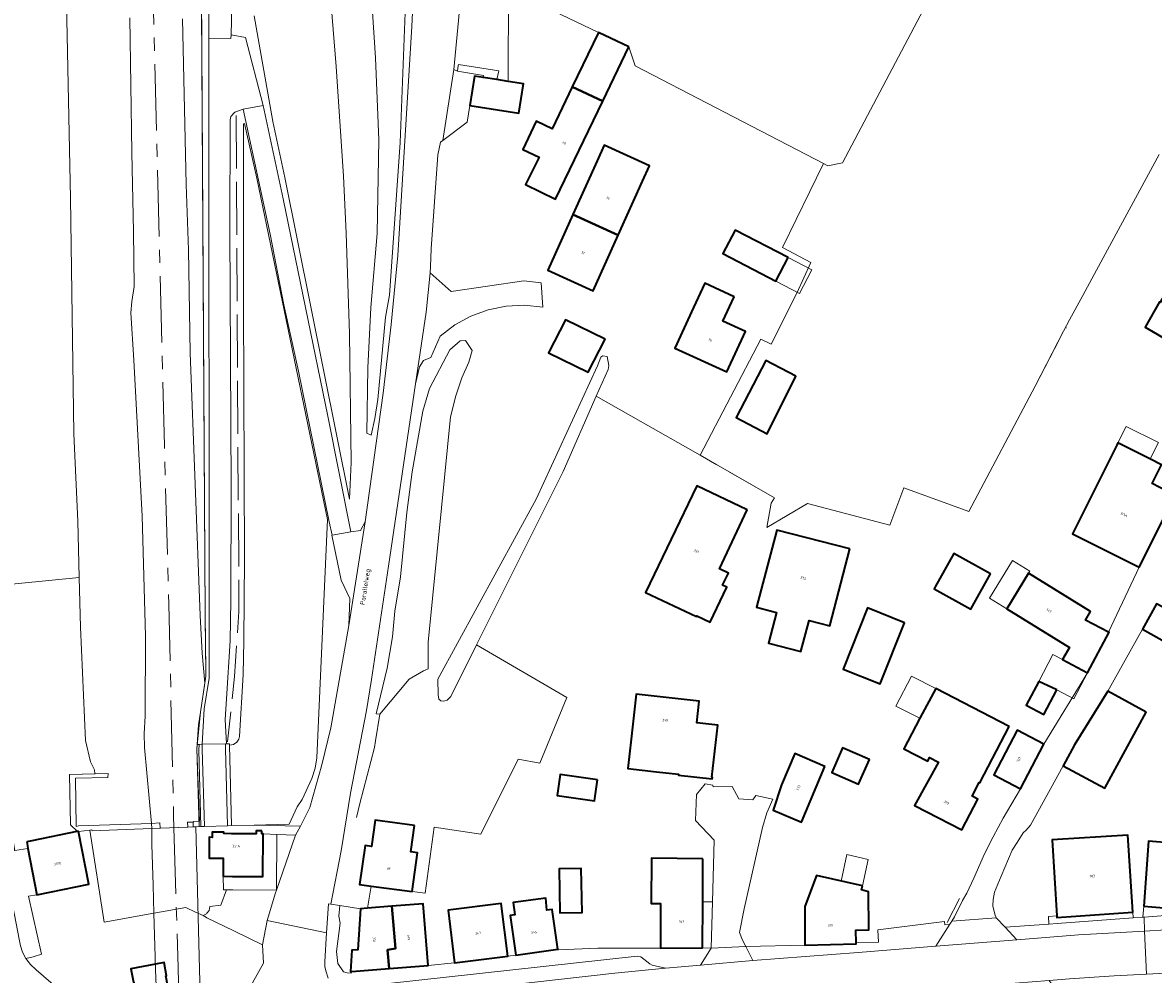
# Model space of a CAD drawing. Header units: metres. Extents: x 110065 to 112666, y 425872 to 427362.
# Tile 4 of 104: x 110473 to 110644, y 426324 to 426467. Entities that reach past the tile are written whole.
import ezdxf

# ---------------------------------------------------------------- set-up
doc = ezdxf.new("R2010")
doc.units = ezdxf.units.M
doc.linetypes.add('AM-AS', pattern=[16, 10, -2, 2, -2])
doc.linetypes.add('IE-TERREINAFSCHEIDING', pattern=[10, 8, -2])
for name, color, linetype, lineweight in [('B-WE-AM-AS_SPOOR-G', 10, 'AM-AS', 18), ('B-WE-GR-GRAS-GV', 60, 'Continuous', 13), ('B-WE-GR-GROENVOORZIENING-GV', 80, 'Continuous', 18), ('B-WE-GR-HAAG-G', 90, 'GR-HAAG1', 13), ('B-WE-GR-STRUIK-GV', 90, 'Continuous', 13), ('B-WE-IE-TERREINAFSCHEIDING-G', 210, 'IE-TERREINAFSCHEIDING', 18), ('B-WE-IE-TERREINAFSCHEIDING_KUNSTMATIG_HEKWERK-G', 20, 'IE-TERREINAFSCHEIDING-KUNSTMATIG', 18), ('B-WE-IE-TERREINAFSCHEIDING_KUNSTMATIG_MUUR-G', 90, 'IE-TERREINAFSCHEIDING-KUNSTMATIG-DICHT', 18), ('B-WE-KW-CONSTRUCTIELIJN-GV', 7, 'Continuous', 18), ('B-WE-KW-KUNSTWERK-GV', 170, 'Continuous', 18), ('B-WE-OG-BEBOUWING-GV', 7, 'Continuous', 35), ('B-WE-OG-BEBOUWING-T18', 10, 'Continuous', 18), ('B-WE-OG-BEBOUWING_LUIFEL-GV', 7, 'Continuous', 18), ('B-WE-OG-BEBOUWING_OVERIG-GV', 7, 'Continuous', 18), ('B-WE-OG-BEBOUWING_STRAATNAAM-T35', 50, 'Continuous', 35), ('B-WE-OG-TERREIN_ERF-GV', 7, 'Continuous', 18), ('B-WE-OG-WATER-GV', 130, 'Continuous', 18), ('B-WE-VH-VERHARDING_ASFALT-GV', 252, 'Continuous', 18), ('B-WE-VH-VERHARDING_BETON-GV', 252, 'Continuous', 18), ('B-WE-VH-VERHARDING_BETONSTRAATSTEEN-GV', 252, 'Continuous', 18), ('B-WE-VH-VERHARDING_GESLOTEN-GV', 7, 'Continuous', 18), ('B-WE-VH-VERHARDING_HALFVERHARDING-GV', 252, 'Continuous', 18), ('B-WE-VH-VERHARDING_OPEN-GV', 252, 'Continuous', 18)]:
    doc.layers.add(name, color=color, linetype=linetype, lineweight=lineweight)
doc.styles.add('NLCS-ISO-M200-T18', font='NLCS-ISO.ttf')
doc.styles.add('NLCS-ISO-M200-T35', font='NLCS-ISO.ttf')
doc.linetypes.add('GR-HAAG1', pattern='A,6,[176,NLCS.SHX,S=0.125,R=0,X=0,Y=0],-2', length=8)
doc.linetypes.add('IE-TERREINAFSCHEIDING-KUNSTMATIG', pattern='A,4,[82,NLCS.SHX,S=0.75,R=90,X=0,Y=0],4,-2', length=10)
doc.linetypes.add('IE-TERREINAFSCHEIDING-KUNSTMATIG-DICHT', pattern='A,8,-1,[82,NLCS.SHX,S=0.75,R=90,X=0,Y=0],-1', length=10)

msp = doc.modelspace()

# ---------------------------------------------------------------- linework, layer by layer
at = {"layer": 'B-WE-AM-AS_SPOOR-G', "flags": 128}
for points in [[(110559.898, 426867.816), (110554.077, 426853.418), (110549.448, 426841.481), (110545.18, 426829.925), (110539.488, 426813.799), (110536.27, 426804.162), (110531.729, 426790.071), (110526.87, 426774.007), (110523.601, 426762.274), (110519.854, 426748.351), (110516.616, 426735.56), (110513.557, 426722.605), (110508.083, 426696.631), (110503.234, 426669.888), (110499.782, 426647.299), (110496.34, 426617.999), (110494.736, 426601.064), (110492.987, 426575.515), (110491.94, 426544.694), (110491.96, 426508.681), (110492.679, 426475.289), (110494.47, 426403.239), (110495.14, 426379.4), (110495.86, 426347.52), (110495.914, 426345.685)], [(110495.914, 426345.685), (110496.54, 426324.61), (110497.33, 426291.47), (110500.072, 426186.815), (110508.422, 425872.477)]]:
    msp.add_lwpolyline(points, dxfattribs=at)
at = {"layer": 'B-WE-GR-GRAS-GV', "flags": 128}
for points in [[(110467.869, 426382.081), (110481.652, 426383.411), (110481.433, 426391.936), (110480.837, 426405.079), (110480.33, 426440.638), (110479.336, 426489.677), (110479.16, 426506.452), (110479.342, 426522.609), (110480.321, 426545.408), (110481.219, 426560.987), (110482.029, 426580.654), (110483.124, 426593.574), (110484.31, 426601.95), (110485.771, 426621.517), (110486.898, 426632.065), (110488.956, 426648.563), (110491.127, 426663.011)], [(110505.914, 426524.482), (110504.519, 426465.276), (110504.519, 426465.276), (110504.519, 426465.276), (110506.687, 426464.872), (110509.365, 426454.613), (110512.364, 426440.553), (110519.11, 426407.729), (110522.577, 426390.283), (110524.016, 426390.524), (110524.75, 426391.832), (110527.468, 426411.223), (110528.681, 426421.586), (110529.662, 426431.974), (110531.759, 426466.518), (110532.271, 426477.28)], [(110623.433, 426496.651), (110596.7, 426445.955), (110594.482, 426445.511), (110593.809, 426445.862), (110587.66, 426433.202), (110591.901, 426430.951), (110589.806, 426426.302), (110585.946, 426418.59), (110584.407, 426419.357), (110575.225, 426401.848), (110586.441, 426395.445), (110585.967, 426394.615), (110585.301, 426390.947), (110591.434, 426394.581), (110603.827, 426391.336), (110605.955, 426396.968), (110615.726, 426393.377), (110625.727, 426412.255), (110630.033, 426420.592), (110630.928, 426422.294), (110632.901, 426425.954), (110635.974, 426431.638), (110644.436, 426447.219)], [(110479.336, 426489.677), (110480.33, 426440.638), (110480.837, 426405.079), (110481.433, 426391.936), (110481.652, 426383.411), (110481.652, 426383.411), (110481.652, 426383.411), (110481.844, 426375.912), (110482.593, 426358.828), (110483.337, 426355.634), (110483.922, 426354.395), (110483.976, 426353.812), (110485.995, 426353.872), (110485.952, 426353.231), (110481.075, 426353.148), (110481.182, 426345.883), (110481.543, 426345.989), (110492.555, 426346.328), (110491.497, 426357.761), (110491.422, 426359.908), (110491.569, 426362.503), (110491.643, 426374.615), (110491.115, 426392.689), (110489.888, 426416.182), (110489.441, 426423.337), (110489.582, 426425.057), (110489.906, 426427.313), (110489.831, 426435.629), (110489.566, 426447.541), (110489.271, 426467.811)], [(110497.204, 426467.693), (110497.754, 426442.716), (110498.087, 426432.846), (110498.374, 426417.304), (110499.858, 426377.693), (110500.185, 426372.011), (110500.556, 426367.502), (110500.711, 426368.542), (110500.729, 426369.438), (110500.729, 426369.438), (110500.729, 426369.438), (110500.688, 426372.652), (110500.622, 426377.897), (110499.951, 426489.02)], [(110499.951, 426489.02), (110500.622, 426377.897), (110500.688, 426372.652), (110500.729, 426369.438), (110500.711, 426368.542), (110500.556, 426367.502), (110499.913, 426363.121), (110499.638, 426361.184), (110499.638, 426361.184), (110499.638, 426361.184), (110499.411, 426358.246), (110499.721, 426358.253), (110500.191, 426358.263), (110500.448, 426363.627), (110501.226, 426368.224), (110501.158, 426464.771), (110501.166, 426476.714)], [(110525.349, 426476.398), (110526.323, 426461.798), (110526.802, 426449.45), (110526.529, 426435.327), (110525.617, 426424.165), (110525.129, 426415.063), (110524.981, 426405.173), (110525.648, 426404.89), (110526.191, 426407.419), (110526.665, 426410.274), (110527.811, 426422.665), (110528.39, 426425.985), (110530.026, 426449.025), (110530.92, 426472.599)], [(110530.92, 426472.599), (110530.026, 426449.025), (110528.39, 426425.985), (110527.811, 426422.665), (110526.665, 426410.274), (110526.191, 426407.419), (110525.648, 426404.89), (110524.981, 426405.173), (110524.981, 426405.173), (110524.981, 426405.173), (110525.129, 426415.063), (110525.617, 426424.165), (110526.529, 426435.327), (110526.802, 426449.45), (110526.323, 426461.798), (110525.349, 426476.398)], [(110507.995, 426468.11), (110510.835, 426452.22), (110512.653, 426443.765), (110522.37, 426395.22), (110522.642, 426400.748), (110522.367, 426420.164), (110521.867, 426435.379), (110521.457, 426443.965), (110520.347, 426460.513), (110519.489, 426471.69)], [(110519.489, 426471.69), (110520.347, 426460.513), (110521.457, 426443.965), (110521.867, 426435.379), (110522.367, 426420.164), (110522.642, 426400.748), (110522.37, 426395.22), (110512.653, 426443.765), (110512.653, 426443.765), (110512.653, 426443.765), (110510.835, 426452.22), (110507.995, 426468.11)], [(110647.354, 426323.837), (110642.516, 426323.59), (110637.647, 426323.341), (110630.909, 426322.898), (110627.861, 426322.653), (110628.211, 426322.119), (110632.309, 426321.463), (110645.621, 426322.222)]]:
    msp.add_lwpolyline(points, dxfattribs=at)
for points in [[(110510.396, 426435.219), (110506.374, 426454.037), (110505.085, 426453.613), (110504.469, 426452.931), (110504.391, 426452.443), (110504.343, 426435.841), (110504.517, 426396.982), (110504.484, 426379.971), (110504.396, 426373.89), (110503.859, 426365.126), (110503.64, 426362.013), (110503.825, 426358.332), (110504.271, 426358.309), (110504.276, 426358.11), (110504.886, 426358.222), (110505.408, 426358.603), (110505.699, 426359.044), (110505.811, 426359.424), (110506.33, 426368.8), (110506.46, 426373.85), (110506.53, 426386.22), (110506.39, 426424.83), (110506.41, 426451.83), (110506.54, 426451.88), (110508.416, 426443.668), (110519.055, 426392.144), (110517.43, 426356.24), (110517.181, 426354.646), (110516.69, 426353.108), (110515.265, 426349.936), (110514.48, 426348.825), (110513.266, 426346.195), (110508.004, 426346.072), (110514.972, 426345.919), (110516.393, 426348.716), (110518.23, 426355.171), (110519.543, 426360.755), (110522.277, 426376.161), (110522.424, 426380.275), (110521.132, 426383.008), (110519.724, 426389.806), (110519.783, 426389.818), (110519.304, 426391.824), (110514.681, 426414.531), (110512.504, 426424.558), (110510.396, 426435.219), (110510.396, 426435.219)], [(110519.055, 426392.144), (110508.416, 426443.668), (110506.54, 426451.88), (110506.41, 426451.83), (110506.39, 426424.83), (110506.53, 426386.22), (110506.46, 426373.85), (110506.33, 426368.8), (110505.811, 426359.424), (110505.699, 426359.044), (110505.408, 426358.603), (110504.886, 426358.222), (110504.276, 426358.11), (110504.271, 426358.309), (110503.825, 426358.332), (110503.67, 426358.34), (110500.191, 426358.263), (110499.721, 426358.253), (110499.411, 426358.246), (110499.363, 426357.628), (110499.367, 426357.506), (110499.758, 426346.646), (110498.86, 426346.641), (110498.851, 426346.511), (110498.805, 426346.51), (110498.824, 426345.828), (110499.954, 426345.86), (110500.516, 426345.876), (110503.974, 426345.975), (110504.589, 426345.991), (110508.004, 426346.072), (110513.266, 426346.195), (110514.48, 426348.825), (110515.265, 426349.936), (110516.69, 426353.108), (110517.181, 426354.646), (110517.43, 426356.24), (110519.055, 426392.144), (110519.055, 426392.144)], [(110580.679, 426407.559), (110585.129, 426416.146), (110589.662, 426413.797), (110585.331, 426405.107), (110580.679, 426407.559), (110580.679, 426407.559)], [(110471.934, 426342.231), (110470.467, 426343.701), (110469.79, 426343.573), (110470.686, 426338.845), (110472.577, 426328.866), (110472.763, 426327.856), (110473.099, 426326.886), (110473.579, 426325.978), (110474.696, 426326.2), (110475.972, 426326.595), (110473.989, 426335.369), (110475.245, 426335.556), (110473.913, 426342.555), (110471.934, 426342.231), (110471.934, 426342.231)]]:
    msp.add_lwpolyline(points, close=True, dxfattribs=at)
at = {"layer": 'B-WE-GR-GROENVOORZIENING-GV', "flags": 128}
msp.add_lwpolyline([(110577.102, 426334.503), (110575.62, 426334.521), (110575.573, 426327.578), (110576.914, 426327.516), (110577.102, 426334.503), (110577.102, 426334.503)], close=True, dxfattribs=at)
at = {"layer": 'B-WE-GR-HAAG-G', "flags": 128}
for points in [[(110526.279, 426358.768), (110526.163, 426357.774), (110523.922, 426349.323)], [(110612.484, 426331.402), (110614.311, 426334.988)]]:
    msp.add_lwpolyline(points, dxfattribs=at)
at = {"layer": 'B-WE-GR-STRUIK-GV', "flags": 128}
msp.add_lwpolyline([(110467.85, 426370.634), (110469.059, 426350.948), (110469.465, 426348.706), (110471.277, 426346.139), (110471.934, 426342.231), (110473.913, 426342.555), (110473.848, 426342.937), (110473.744, 426343.572), (110474.494, 426343.696), (110481.301, 426345.089), (110481.378, 426345.098), (110480.316, 426346.125), (110480.151, 426353.697), (110483.976, 426353.812), (110483.922, 426354.395), (110483.337, 426355.634), (110482.593, 426358.828), (110481.844, 426375.912), (110481.652, 426383.411), (110467.869, 426382.081), (110467.93, 426379.214), (110467.565, 426377.958), (110467.85, 426370.634), (110467.85, 426370.634)], close=True, dxfattribs=at)
at = {"layer": 'B-WE-IE-TERREINAFSCHEIDING-G', "flags": 128}
for points in [[(110505.278, 426453.089), (110505.714, 426378.312), (110505.054, 426368.5), (110503.99, 426358.618)], [(110625.727, 426412.255), (110630.033, 426420.592), (110630.449, 426421.074)], [(110586.441, 426395.445), (110575.225, 426401.848)], [(110526.279, 426358.768), (110526.958, 426362.797)]]:
    msp.add_lwpolyline(points, dxfattribs=at)
at = {"layer": 'B-WE-IE-TERREINAFSCHEIDING_KUNSTMATIG_HEKWERK-G', "flags": 128}
for points in [[(110554.325, 426868.701), (110547.458, 426871.853), (110533.896, 426877.558), (110528.369, 426861.567), (110501.501, 426786.926), (110496.568, 426772.806), (110489.457, 426769.973), (110476.369, 426720.781), (110479.71, 426715.889), (110475.73, 426689.775), (110469.468, 426650.017), (110466.148, 426628.409), (110464.11, 426613.728), (110461.717, 426594.318), (110460.527, 426580.978), (110460.115, 426573.404), (110459.885, 426562.61), (110461.022, 426529.105), (110462.575, 426492.457), (110463.966, 426452.528), (110465.902, 426405.459), (110466.281, 426398.025), (110467.718, 426389.258), (110467.93, 426379.214), (110467.565, 426377.958), (110467.85, 426370.634), (110469.059, 426350.948), (110469.466, 426348.705), (110471.277, 426346.139), (110471.934, 426342.231), (110473.913, 426342.555)], [(110563.061, 426864.726), (110567.564, 426862.814), (110580.218, 426857.685), (110565.207, 426820.148), (110558.802, 426803.544), (110545.602, 426769.848), (110538.848, 426753.249), (110537.668, 426749.477), (110535.294, 426739.828), (110530.805, 426720.945), (110522.832, 426686.385), (110515.908, 426655.274), (110514.151, 426646.605), (110511.575, 426627.87), (110504.646, 426567.262), (110502.584, 426545.377), (110502.038, 426537.701), (110501.349, 426522.232), (110500.832, 426507.532), (110500.019, 426477.726), (110500.622, 426377.897), (110500.729, 426369.438), (110500.711, 426368.542), (110499.913, 426363.121), (110499.363, 426357.628), (110499.712, 426345.83)], [(110589.806, 426426.302), (110585.985, 426418.667)], [(110485.952, 426353.231), (110481.075, 426353.148), (110481.182, 426345.883), (110481.543, 426345.989), (110492.555, 426346.328)], [(110523.922, 426349.323), (110523.449, 426347.213)]]:
    msp.add_lwpolyline(points, dxfattribs=at)
at = {"layer": 'B-WE-IE-TERREINAFSCHEIDING_KUNSTMATIG_MUUR-G', "flags": 128}
msp.add_lwpolyline([(110481.38, 426345.098), (110481.378, 426345.098), (110480.316, 426346.125), (110480.151, 426353.697), (110485.995, 426353.872)], dxfattribs=at)
at = {"layer": 'B-WE-KW-CONSTRUCTIELIJN-GV', "flags": 128}
msp.add_lwpolyline([(110544.887, 426459.852), (110538.807, 426460.808), (110538.782, 426460.653), (110538.664, 426459.805), (110542.592, 426459.154), (110542.538, 426458.829), (110544.579, 426458.508), (110544.887, 426459.852), (110544.887, 426459.852)], close=True, dxfattribs=at)
at = {"layer": 'B-WE-KW-KUNSTWERK-GV', "flags": 128}
for points in [[(110500.516, 426345.876), (110503.974, 426345.975), (110504.589, 426345.991), (110504.276, 426358.11), (110504.271, 426358.309), (110503.825, 426358.332), (110503.67, 426358.34), (110500.191, 426358.263), (110499.721, 426358.253), (110499.68, 426357.37), (110499.954, 426345.86), (110500.516, 426345.876), (110500.516, 426345.876)], [(110498.824, 426345.828), (110498.805, 426346.51), (110497.975, 426346.493), (110498.001, 426345.765), (110498.825, 426345.797), (110498.824, 426345.828), (110498.824, 426345.828)]]:
    msp.add_lwpolyline(points, close=True, dxfattribs=at)
msp.add_lwpolyline([(110503.274, 426222.566), (110501.801, 426276.201), (110501.801, 426276.201), (110501.801, 426276.201), (110500.953, 426277.587), (110499.211, 426345.811), (110492.558, 426345.556), (110492.605, 426343.155), (110492.784, 426336.997), (110492.906, 426332.775), (110492.996, 426329.478), (110493.083, 426326.213), (110493.102, 426325.623), (110493.266, 426320.46), (110493.358, 426317.292), (110493.529, 426309.669), (110494.422, 426276.329), (110494.016, 426275.761), (110493.93, 426275.269), (110494.101, 426268.009), (110496.883, 426161.31)], dxfattribs=at)
at = {"layer": 'B-WE-OG-BEBOUWING-GV', "flags": 128}
for points in [[(110564.476, 426463.447), (110559.92, 426465.64), (110555.961, 426457.413), (110560.544, 426455.277), (110564.476, 426463.447), (110564.476, 426463.447)], [(110542.538, 426458.829), (110541.22, 426459.037), (110540.522, 426454.607), (110547.913, 426453.442), (110548.611, 426457.872), (110546.31, 426458.235), (110544.579, 426458.508), (110542.538, 426458.829), (110542.538, 426458.829)], [(110560.544, 426455.277), (110555.961, 426457.413), (110552.923, 426451.103), (110550.495, 426452.225), (110548.51, 426447.973), (110550.956, 426446.831), (110548.934, 426442.685), (110553.428, 426440.493), (110560.544, 426455.277), (110560.544, 426455.277)], [(110556.063, 426438.186), (110562.878, 426435.04), (110566.569, 426443.183), (110567.627, 426445.518), (110560.791, 426448.617), (110559.732, 426446.281), (110556.063, 426438.186), (110556.063, 426438.186)], [(110562.878, 426435.04), (110556.063, 426438.186), (110552.252, 426429.779), (110559.089, 426426.681), (110562.878, 426435.04), (110562.878, 426435.04)], [(110588.499, 426431.676), (110580.515, 426435.829), (110578.669, 426432.28), (110586.653, 426428.127), (110588.499, 426431.676), (110588.499, 426431.676)], [(110580.371, 426425.772), (110575.931, 426427.806), (110574.247, 426424.129), (110571.436, 426418.029), (110579.259, 426414.424), (110582.07, 426420.524), (110578.678, 426422.077), (110580.371, 426425.772), (110580.371, 426425.772)], [(110655.969, 426425.227), (110651.364, 426427.939), (110649.996, 426425.585), (110646.238, 426427.782), (110644.59, 426424.92), (110644.495, 426424.975), (110642.322, 426421.196), (110650.648, 426416.285), (110655.969, 426425.227), (110655.969, 426425.227)], [(110560.911, 426419.376), (110554.962, 426422.306), (110552.398, 426417.294), (110558.347, 426414.364), (110560.911, 426419.376), (110560.911, 426419.376)], [(110589.662, 426413.797), (110585.129, 426416.146), (110580.679, 426407.559), (110585.331, 426405.107), (110589.662, 426413.797), (110589.662, 426413.797)], [(110643.139, 426401.276), (110638.225, 426403.737), (110638.037, 426403.375), (110631.346, 426390.016), (110641.431, 426384.965), (110646.856, 426395.797), (110643.356, 426397.583), (110644.785, 426400.436), (110643.139, 426401.276), (110643.139, 426401.276)], [(110582.328, 426393.603), (110574.714, 426397.256), (110566.992, 426381.159), (110574.67, 426377.552), (110574.714, 426377.642), (110576.744, 426376.673), (110579.263, 426381.952), (110578.631, 426382.253), (110579.492, 426384.058), (110578.138, 426384.704), (110582.328, 426393.603), (110582.328, 426393.603)], [(110597.811, 426387.723), (110586.787, 426390.564), (110583.746, 426378.936), (110586.76, 426378.148), (110585.563, 426373.499), (110590.438, 426372.244), (110591.673, 426376.928), (110594.81, 426376.117), (110597.811, 426387.723), (110597.811, 426387.723)], [(110619.003, 426383.965), (110613.485, 426387.02), (110610.666, 426382.002), (110610.539, 426381.698), (110616.023, 426378.662), (110619.003, 426383.965), (110619.003, 426383.965)], [(110634.095, 426378.274), (110624.716, 426384.049), (110621.489, 426378.685), (110630.914, 426372.879), (110629.876, 426371.038), (110633.641, 426369.046), (110636.882, 426375.154), (110636.807, 426375.193), (110633.314, 426376.998), (110634.095, 426378.274), (110634.095, 426378.274)], [(110653.856, 426374.246), (110644.018, 426379.472), (110641.913, 426375.64), (110648.67, 426371.845), (110649.631, 426373.692), (110655.529, 426370.468), (110656.628, 426372.583), (110653.789, 426374.126), (110653.856, 426374.246), (110653.856, 426374.246)], [(110606.067, 426376.596), (110600.472, 426378.83), (110596.788, 426369.6), (110602.383, 426367.366), (110606.067, 426376.596), (110606.067, 426376.596)], [(110628.987, 426366.491), (110626.282, 426367.756), (110624.395, 426364.185), (110627.061, 426362.77), (110628.987, 426366.491), (110628.987, 426366.491)], [(110571.964, 426353.609), (110577.068, 426353.062), (110577.09, 426353.271), (110577.001, 426353.28), (110577.898, 426361.135), (110574.729, 426361.496), (110575.093, 426364.759), (110565.581, 426365.823), (110564.833, 426359.011), (110564.348, 426354.592), (110568.682, 426354.118), (110571.964, 426353.759), (110571.964, 426353.609), (110571.964, 426353.609)], [(110621.845, 426360.954), (110610.749, 426366.662), (110608.372, 426362.184), (110605.938, 426357.599), (110609.544, 426355.734), (110609.812, 426356.26), (110611.149, 426355.581), (110607.571, 426349.032), (110614.688, 426345.341), (110617.11, 426349.987), (110616.233, 426350.446), (110617.304, 426352.492), (110617.393, 426352.446), (110621.845, 426360.954), (110621.845, 426360.954)], [(110642.487, 426363.096), (110636.704, 426366.256), (110631.657, 426358.19), (110629.969, 426355.034), (110636.219, 426351.626), (110642.487, 426363.096), (110642.487, 426363.096)], [(110627.051, 426358.279), (110623.027, 426360.38), (110619.514, 426353.648), (110623.538, 426351.547), (110627.051, 426358.279), (110627.051, 426358.279)], [(110600.765, 426355.973), (110596.711, 426357.75), (110595.072, 426354.01), (110599.125, 426352.233), (110600.765, 426355.973), (110600.765, 426355.973)], [(110594.035, 426354.925), (110589.519, 426356.885), (110587.52, 426352.139), (110586.221, 426348.32), (110590.495, 426346.496), (110594.035, 426354.925), (110594.035, 426354.925)], [(110559.757, 426352.915), (110554.129, 426353.728), (110553.671, 426350.561), (110559.299, 426349.748), (110559.757, 426352.915), (110559.757, 426352.915)], [(110532.182, 426346.009), (110526.256, 426346.826), (110525.71, 426342.864), (110524.719, 426343), (110523.908, 426337.12), (110525.624, 426336.889), (110531.827, 426336.053), (110532.63, 426341.916), (110531.64, 426342.051), (110532.182, 426346.009), (110532.182, 426346.009)], [(110473.744, 426343.572), (110473.848, 426342.937), (110473.913, 426342.555), (110475.245, 426335.556), (110483.1, 426337.144), (110481.508, 426345.113), (110481.455, 426345.107), (110481.378, 426345.098), (110481.301, 426345.089), (110474.494, 426343.696), (110473.744, 426343.572), (110473.744, 426343.572)], [(110509.151, 426345.187), (110508.331, 426345.191), (110508.328, 426344.751), (110504.614, 426344.776), (110503.448, 426344.784), (110503.449, 426345.024), (110501.682, 426345.017), (110501.677, 426344.227), (110501.247, 426344.23), (110501.231, 426341.09), (110503.35, 426341.078), (110503.335, 426338.348), (110504.747, 426338.34), (110509.327, 426338.314), (110509.358, 426344.746), (110509.148, 426344.747), (110509.151, 426345.187), (110509.151, 426345.187)], [(110640.443, 426332.963), (110639.694, 426344.562), (110628.296, 426343.869), (110628.996, 426332.403), (110629.012, 426332.141), (110640.443, 426332.963), (110640.443, 426332.963)], [(110646.514, 426343.356), (110642.807, 426343.633), (110642.107, 426333.823), (110646.954, 426333.445), (110647.395, 426338.814), (110652.628, 426338.383), (110653.196, 426342.343), (110647.761, 426343.254), (110646.514, 426343.356), (110646.514, 426343.356)], [(110575.664, 426340.997), (110567.898, 426341.07), (110567.833, 426334.247), (110569.272, 426334.241), (110569.245, 426327.496), (110575.573, 426327.578), (110575.62, 426334.521), (110575.664, 426340.997), (110575.664, 426340.997)], [(110557.437, 426332.913), (110557.311, 426339.521), (110553.962, 426339.458), (110554.088, 426332.85), (110557.437, 426332.913), (110557.437, 426332.913)], [(110599.709, 426336.924), (110592.754, 426338.463), (110591.032, 426333.782), (110591.04, 426327.975), (110598.762, 426328.151), (110598.758, 426328.338), (110598.714, 426330.231), (110600.674, 426330.276), (110600.607, 426335.998), (110599.571, 426336.298), (110599.709, 426336.924), (110599.709, 426336.924)], [(110529.331, 426327.472), (110528.775, 426333.828), (110525.076, 426333.539), (110524.029, 426333.457), (110523.619, 426327.258), (110522.731, 426327.2), (110522.533, 426323.993), (110522.715, 426324.008), (110528.382, 426324.459), (110528.125, 426327.284), (110529.331, 426327.472), (110529.331, 426327.472)], [(110534.229, 426324.924), (110533.463, 426334.194), (110528.775, 426333.828), (110529.331, 426327.472), (110528.125, 426327.284), (110528.382, 426324.459), (110534.229, 426324.924), (110534.229, 426324.924)], [(110546.25, 426326.288), (110545.264, 426334.261), (110537.238, 426333.24), (110538.222, 426325.288), (110546.25, 426326.288), (110546.25, 426326.288)], [(110552.105, 426333.229), (110551.991, 426335.067), (110547.074, 426334.38), (110547.306, 426332.548), (110546.584, 426332.446), (110547.435, 426326.446), (110553.77, 426327.344), (110552.919, 426333.344), (110552.105, 426333.229), (110552.105, 426333.229)], [(110494.704, 426323.325), (110494.812, 426323.347), (110494.417, 426325.368), (110493.129, 426325.119), (110489.398, 426324.399), (110489.796, 426322.366), (110489.893, 426322.385), (110490.236, 426320.814), (110493.238, 426321.399), (110495.011, 426321.758), (110494.704, 426323.325), (110494.704, 426323.325)]]:
    msp.add_lwpolyline(points, close=True, dxfattribs=at)
at = {"layer": 'B-WE-OG-BEBOUWING_LUIFEL-GV', "flags": 128}
for points in [[(110586.653, 426428.127), (110590.208, 426426.278), (110592.054, 426429.827), (110588.499, 426431.676), (110586.653, 426428.127), (110586.653, 426428.127)], [(110624.716, 426384.049), (110624.926, 426384.39), (110622.344, 426385.98), (110618.851, 426380.31), (110621.489, 426378.685), (110624.716, 426384.049), (110624.716, 426384.049)], [(110626.282, 426367.756), (110628.987, 426366.491), (110631.587, 426365.128), (110633.641, 426369.046), (110629.876, 426371.038), (110628.425, 426371.806), (110626.282, 426367.756), (110626.282, 426367.756)]]:
    msp.add_lwpolyline(points, close=True, dxfattribs=at)
at = {"layer": 'B-WE-OG-BEBOUWING_OVERIG-GV', "flags": 128}
for points in [[(110638.225, 426403.737), (110643.097, 426401.297), (110644.332, 426403.763), (110639.46, 426406.203), (110638.225, 426403.737), (110638.225, 426403.737)], [(110610.749, 426366.662), (110607.118, 426368.53), (110604.711, 426364.03), (110608.372, 426362.184), (110610.749, 426366.662), (110610.749, 426366.662)], [(110596.476, 426337.639), (110599.709, 426336.924), (110600.586, 426340.903), (110597.353, 426341.616), (110596.476, 426337.639), (110596.476, 426337.639)]]:
    msp.add_lwpolyline(points, close=True, dxfattribs=at)
at = {"layer": 'B-WE-OG-TERREIN_ERF-GV', "flags": 128}
for points in [[(110546.372, 426472.161), (110559.92, 426465.64), (110564.476, 426463.447), (110565.457, 426460.611), (110593.809, 426445.862), (110594.482, 426445.511), (110596.7, 426445.955), (110623.433, 426496.651)], [(110644.436, 426447.219), (110635.974, 426431.638), (110632.901, 426425.954), (110630.928, 426422.294), (110630.033, 426420.592), (110625.727, 426412.255), (110615.726, 426393.377), (110605.955, 426396.968), (110603.827, 426391.336), (110591.434, 426394.581), (110585.301, 426390.947), (110585.967, 426394.615), (110586.441, 426395.445), (110575.225, 426401.848), (110559.585, 426410.777), (110554.566, 426399.403), (110541.523, 426373.26), (110555.161, 426365.318), (110551.084, 426355.424), (110547.799, 426356.006), (110542.197, 426344.703), (110535.138, 426345.739), (110533.77, 426335.791), (110531.827, 426336.053), (110525.624, 426336.889), (110525.076, 426333.539), (110528.775, 426333.828), (110533.463, 426334.194), (110534.229, 426324.924), (110538.222, 426325.288), (110537.238, 426333.24), (110545.264, 426334.261), (110546.25, 426326.288), (110547.435, 426326.446), (110546.584, 426332.446), (110547.306, 426332.548), (110547.074, 426334.38), (110551.991, 426335.067), (110552.105, 426333.229), (110552.919, 426333.344), (110553.77, 426327.344), (110553.87, 426327.271), (110559.812, 426327.513), (110568.345, 426327.499), (110569.245, 426327.496), (110569.272, 426334.241), (110567.833, 426334.247), (110567.898, 426341.07), (110575.664, 426340.997), (110575.62, 426334.521), (110577.102, 426334.503), (110577.352, 426343.801), (110574.527, 426346.759), (110574.675, 426350.699), (110575.994, 426352.314), (110577.145, 426352.119), (110577.215, 426351.856), (110580.069, 426351.903), (110581.045, 426350.023), (110583.198, 426349.896), (110583.631, 426350.52), (110586.178, 426350.003), (110585.312, 426347.923), (110584.648, 426345.688), (110581.856, 426333.456), (110581.172, 426329.894), (110581.644, 426328.713), (110582.128, 426327.77), (110591.04, 426327.975), (110591.032, 426333.782), (110592.754, 426338.463), (110599.709, 426336.924), (110599.571, 426336.298), (110600.607, 426335.998), (110600.674, 426330.276), (110598.714, 426330.231), (110598.758, 426328.338), (110602.129, 426328.415), (110602.024, 426330.268), (110612.073, 426331.534), (110612.142, 426331.053), (110612.892, 426331.143), (110613.158, 426331.562), (110613.581, 426332.227), (110614.773, 426334.707), (110615.446, 426335.8), (110616.499, 426338.056), (110618.114, 426341.726), (110619.384, 426344.296), (110620.924, 426347.103), (110623.538, 426351.547), (110619.514, 426353.648), (110623.027, 426360.38), (110627.051, 426358.279), (110633.641, 426369.046), (110629.876, 426371.038), (110630.914, 426372.879), (110621.489, 426378.685), (110624.716, 426384.049), (110634.095, 426378.274), (110633.314, 426376.998), (110636.807, 426375.193), (110641.431, 426384.965), (110631.346, 426390.016), (110638.037, 426403.375), (110638.225, 426403.737), (110643.139, 426401.276), (110644.785, 426400.436), (110643.356, 426397.583), (110646.856, 426395.797)], [(110648.67, 426371.845), (110641.913, 426375.64), (110636.704, 426366.256), (110642.487, 426363.096), (110636.219, 426351.626), (110629.969, 426355.034), (110625.024, 426346.048), (110624.385, 426345.295), (110623.914, 426344.922), (110623.001, 426343.461), (110622.286, 426342.306), (110620.593, 426338.391), (110619.625, 426335.937), (110619.4, 426334.867), (110619.382, 426333.887), (110619.66, 426332.665), (110619.876, 426332.104), (110621.219, 426330.669), (110627.821, 426331.145), (110627.751, 426332.284), (110628.996, 426332.403), (110628.296, 426343.869), (110639.694, 426344.562), (110640.443, 426332.963), (110640.501, 426332.065), (110641.989, 426332.176), (110642.107, 426333.823), (110642.807, 426343.633), (110646.514, 426343.356)], [(110505.407, 426318.08), (110509.428, 426325.25), (110509.258, 426328.005), (110504.953, 426330.114), (110500.894, 426332.103), (110500.829, 426332.135), (110500.297, 426332.42), (110499.181, 426332.956), (110497.729, 426333.653), (110492.905, 426332.791), (110485.39, 426331.448), (110483.24, 426345.309), (110483.24, 426345.309), (110483.24, 426345.309), (110481.508, 426345.113), (110483.1, 426337.144), (110475.245, 426335.556), (110473.989, 426335.369), (110475.972, 426326.595), (110474.696, 426326.2), (110473.579, 426325.978), (110474.282, 426325.051), (110475.133, 426324.259), (110481.416, 426318.827)], [(110489.796, 426322.366), (110489.398, 426324.399), (110493.129, 426325.119), (110494.417, 426325.368), (110494.812, 426323.347)]]:
    msp.add_lwpolyline(points, dxfattribs=at)
for points in [[(110555.961, 426457.413), (110559.92, 426465.64), (110546.372, 426472.161), (110546.31, 426458.235), (110548.611, 426457.872), (110547.913, 426453.442), (110540.522, 426454.607), (110540.124, 426452.079), (110536.458, 426449.347), (110536.116, 426449.058), (110535.716, 426447.156), (110534.676, 426432.996), (110534.573, 426430.339), (110534.53, 426429.387), (110537.717, 426426.556), (110548.65, 426428.146), (110551.289, 426427.85), (110551.522, 426424.195), (110548.763, 426424.493), (110545.992, 426424.365), (110543.272, 426423.815), (110540.669, 426422.855), (110538.243, 426421.509), (110536.052, 426419.807), (110534.639, 426416.614), (110533.524, 426416.151), (110532.921, 426415.17), (110532.329, 426412.62), (110528.262, 426385.144), (110525.71, 426368.036), (110524.943, 426363.379), (110522.542, 426350.879), (110521.098, 426342.18), (110519.548, 426334.154), (110520.901, 426333.935), (110524.029, 426333.457), (110525.076, 426333.539), (110525.624, 426336.889), (110523.908, 426337.12), (110524.719, 426343), (110525.71, 426342.864), (110526.256, 426346.826), (110532.182, 426346.009), (110531.64, 426342.051), (110532.63, 426341.916), (110531.827, 426336.053), (110533.77, 426335.791), (110535.138, 426345.739), (110542.197, 426344.703), (110547.799, 426356.006), (110551.084, 426355.424), (110555.161, 426365.318), (110541.523, 426373.26), (110537.634, 426365.466), (110537.106, 426364.925), (110536.592, 426364.776), (110536.168, 426364.809), (110535.867, 426365.082), (110535.733, 426365.707), (110535.689, 426368.076), (110550.506, 426395.237), (110559.776, 426415.36), (110560.268, 426416.673), (110560.565, 426416.845), (110561.215, 426416.728), (110561.458, 426415.382), (110561.35, 426414.777), (110559.585, 426410.777), (110575.225, 426401.848), (110584.407, 426419.357), (110585.946, 426418.59), (110589.806, 426426.302), (110591.901, 426430.951), (110587.66, 426433.202), (110593.809, 426445.862), (110565.457, 426460.611), (110564.476, 426463.447), (110560.544, 426455.277), (110553.428, 426440.493), (110548.934, 426442.685), (110550.956, 426446.831), (110548.51, 426447.973), (110550.495, 426452.225), (110552.923, 426451.103), (110555.961, 426457.413), (110555.961, 426457.413)], [(110552.252, 426429.779), (110556.063, 426438.186), (110559.732, 426446.281), (110560.791, 426448.617), (110567.627, 426445.518), (110566.569, 426443.183), (110562.878, 426435.04), (110559.089, 426426.681), (110552.252, 426429.779), (110552.252, 426429.779)], [(110578.669, 426432.28), (110580.515, 426435.829), (110588.499, 426431.676), (110586.653, 426428.127), (110578.669, 426432.28), (110578.669, 426432.28)], [(110575.931, 426427.806), (110580.371, 426425.772), (110578.678, 426422.077), (110582.07, 426420.524), (110579.259, 426414.424), (110571.436, 426418.029), (110574.247, 426424.129), (110575.931, 426427.806), (110575.931, 426427.806)], [(110651.364, 426427.939), (110655.969, 426425.227), (110659.894, 426422.915), (110658.499, 426420.557), (110662.239, 426418.345), (110660.561, 426415.531), (110660.638, 426415.472), (110658.384, 426411.722), (110650.648, 426416.285), (110642.322, 426421.196), (110644.495, 426424.975), (110644.59, 426424.92), (110646.238, 426427.782), (110649.996, 426425.585), (110651.364, 426427.939), (110651.364, 426427.939)], [(110560.911, 426419.376), (110558.347, 426414.364), (110552.398, 426417.294), (110554.962, 426422.306), (110560.911, 426419.376), (110560.911, 426419.376)], [(110540.858, 426417.682), (110539.851, 426419.155), (110539.079, 426419.136), (110537.503, 426417.777), (110534.444, 426411.938), (110533.429, 426408.512), (110531.836, 426399.346), (110531.043, 426393.203), (110530.092, 426383.537), (110529.237, 426378.337), (110528.851, 426374.489), (110528.058, 426369.739), (110526.375, 426362.866), (110526.958, 426362.797), (110531.372, 426368.108), (110533.559, 426369.355), (110534.216, 426369.638), (110534.24, 426373.671), (110536.243, 426393.905), (110537.625, 426407.628), (110538.423, 426410.801), (110539.332, 426413.542), (110540.355, 426415.912), (110540.858, 426417.682), (110540.858, 426417.682)], [(110540.858, 426417.682), (110540.355, 426415.912), (110539.332, 426413.542), (110538.423, 426410.801), (110537.625, 426407.628), (110536.243, 426393.905), (110534.24, 426373.671), (110534.216, 426369.638), (110533.559, 426369.355), (110531.372, 426368.108), (110526.958, 426362.797), (110526.375, 426362.866), (110528.058, 426369.739), (110528.851, 426374.489), (110529.237, 426378.337), (110530.092, 426383.537), (110531.043, 426393.203), (110531.836, 426399.346), (110533.429, 426408.512), (110534.444, 426411.938), (110537.503, 426417.777), (110539.079, 426419.136), (110539.851, 426419.155), (110540.858, 426417.682), (110540.858, 426417.682)], [(110582.328, 426393.603), (110578.138, 426384.704), (110579.492, 426384.058), (110578.631, 426382.253), (110579.263, 426381.952), (110576.744, 426376.673), (110574.714, 426377.642), (110574.67, 426377.552), (110566.992, 426381.159), (110574.714, 426397.256), (110582.328, 426393.603), (110582.328, 426393.603)], [(110586.76, 426378.148), (110583.746, 426378.936), (110586.787, 426390.564), (110597.811, 426387.723), (110594.81, 426376.117), (110591.673, 426376.928), (110590.438, 426372.244), (110585.563, 426373.499), (110586.76, 426378.148), (110586.76, 426378.148)], [(110610.539, 426381.698), (110610.666, 426382.002), (110613.485, 426387.02), (110619.003, 426383.965), (110616.023, 426378.662), (110610.539, 426381.698), (110610.539, 426381.698)], [(110606.067, 426376.596), (110602.383, 426367.366), (110596.788, 426369.6), (110600.472, 426378.83), (110606.067, 426376.596), (110606.067, 426376.596)], [(110626.282, 426367.756), (110628.987, 426366.491), (110627.061, 426362.77), (110624.395, 426364.185), (110626.282, 426367.756), (110626.282, 426367.756)], [(110571.964, 426353.609), (110571.964, 426353.759), (110568.682, 426354.118), (110564.348, 426354.592), (110564.833, 426359.011), (110565.581, 426365.823), (110575.093, 426364.759), (110574.729, 426361.496), (110577.898, 426361.135), (110577.001, 426353.28), (110577.09, 426353.271), (110577.068, 426353.062), (110571.964, 426353.609), (110571.964, 426353.609)], [(110621.845, 426360.954), (110617.393, 426352.446), (110617.304, 426352.492), (110616.233, 426350.446), (110617.11, 426349.987), (110614.688, 426345.341), (110607.571, 426349.032), (110611.149, 426355.581), (110609.812, 426356.26), (110609.544, 426355.734), (110605.938, 426357.599), (110608.372, 426362.184), (110610.749, 426366.662), (110621.845, 426360.954), (110621.845, 426360.954)], [(110596.711, 426357.75), (110600.765, 426355.973), (110599.125, 426352.233), (110595.072, 426354.01), (110596.711, 426357.75), (110596.711, 426357.75)], [(110590.495, 426346.496), (110586.221, 426348.32), (110587.52, 426352.139), (110589.519, 426356.885), (110594.035, 426354.925), (110590.495, 426346.496), (110590.495, 426346.496)], [(110559.757, 426352.915), (110559.299, 426349.748), (110553.671, 426350.561), (110554.129, 426353.728), (110559.757, 426352.915), (110559.757, 426352.915)], [(110483.536, 426345.343), (110483.24, 426345.309), (110485.39, 426331.448), (110492.905, 426332.791), (110497.729, 426333.653), (110499.181, 426332.956), (110500.297, 426332.42), (110500.816, 426332.699), (110500.876, 426332.774), (110501.204, 426333.186), (110501.335, 426333.795), (110502.968, 426334.007), (110503.84, 426336.307), (110503.371, 426336.311), (110503.335, 426338.348), (110503.35, 426341.078), (110501.231, 426341.09), (110501.247, 426344.23), (110501.677, 426344.227), (110501.682, 426345.017), (110503.449, 426345.024), (110503.448, 426344.784), (110504.614, 426344.776), (110508.328, 426344.751), (110508.331, 426345.191), (110509.151, 426345.187), (110509.148, 426344.747), (110509.358, 426344.746), (110511.424, 426344.666), (110514.246, 426344.542), (110514.972, 426345.919), (110508.004, 426346.072), (110504.589, 426345.991), (110503.974, 426345.975), (110500.516, 426345.876), (110499.954, 426345.86), (110498.824, 426345.828), (110498.825, 426345.797), (110498.001, 426345.765), (110493.841, 426345.605), (110492.558, 426345.556), (110492.533, 426345.555), (110483.566, 426345.211), (110483.536, 426345.343), (110483.536, 426345.343)], [(110553.962, 426339.458), (110557.311, 426339.521), (110557.437, 426332.913), (110554.088, 426332.85), (110553.962, 426339.458), (110553.962, 426339.458)], [(110524.029, 426333.457), (110520.901, 426333.935), (110520.776, 426332.32), (110520.969, 426331.29), (110520.438, 426327.004), (110520.612, 426325.213), (110521.464, 426323.951), (110522.008, 426323.788), (110522.618, 426323.734), (110522.715, 426324.008), (110522.533, 426323.993), (110522.731, 426327.2), (110523.619, 426327.258), (110524.029, 426333.457), (110524.029, 426333.457)], [(110646.954, 426333.445), (110642.107, 426333.823), (110641.989, 426332.176), (110642.16, 426332.189), (110646.677, 426332.534), (110646.843, 426332.636), (110646.948, 426332.819), (110646.954, 426333.445), (110646.954, 426333.445)], [(110640.501, 426332.065), (110640.443, 426332.963), (110629.012, 426332.141), (110628.996, 426332.403), (110627.751, 426332.284), (110627.821, 426331.145), (110629.066, 426331.234), (110640.501, 426332.065), (110640.501, 426332.065)]]:
    msp.add_lwpolyline(points, close=True, dxfattribs=at)
at = {"layer": 'B-WE-OG-WATER-GV', "flags": 128}
msp.add_lwpolyline([(110561.215, 426416.728), (110560.565, 426416.845), (110560.268, 426416.673), (110559.776, 426415.36), (110550.506, 426395.237), (110535.689, 426368.076), (110535.733, 426365.707), (110535.867, 426365.082), (110536.168, 426364.809), (110536.592, 426364.776), (110537.106, 426364.925), (110537.634, 426365.466), (110541.523, 426373.26), (110554.566, 426399.403), (110559.585, 426410.777), (110561.35, 426414.777), (110561.458, 426415.382), (110561.215, 426416.728), (110561.215, 426416.728)], close=True, dxfattribs=at)
at = {"layer": 'B-WE-VH-VERHARDING_ASFALT-GV', "flags": 128}
for points in [[(110506.687, 426464.872), (110504.519, 426465.276), (110504.505, 426464.692), (110501.158, 426464.771), (110501.226, 426368.224), (110500.448, 426363.627), (110500.191, 426358.263), (110503.67, 426358.34), (110503.825, 426358.332), (110503.64, 426362.013), (110503.859, 426365.126), (110504.396, 426373.89), (110504.484, 426379.971), (110504.517, 426396.982), (110504.343, 426435.841), (110504.391, 426452.443), (110504.469, 426452.931), (110505.085, 426453.613), (110506.374, 426454.037), (110509.365, 426454.613), (110506.687, 426464.872), (110506.687, 426464.872)], [(110522.277, 426376.161), (110524.75, 426391.832), (110524.016, 426390.524), (110522.577, 426390.283), (110519.783, 426389.818), (110519.724, 426389.806), (110521.132, 426383.008), (110522.424, 426380.275), (110522.277, 426376.161), (110522.277, 426376.161)], [(110509.258, 426328.005), (110509.986, 426331.698), (110511.228, 426335.859), (110511.365, 426336.24), (110504.796, 426336.298), (110503.84, 426336.307), (110502.968, 426334.007), (110501.335, 426333.795), (110501.204, 426333.186), (110500.876, 426332.774), (110500.816, 426332.699), (110500.297, 426332.42), (110500.829, 426332.135), (110500.894, 426332.103), (110504.953, 426330.114), (110509.258, 426328.005), (110509.258, 426328.005)], [(110642.516, 426323.59), (110642.197, 426330.089), (110632.266, 426329.527), (110622.989, 426328.778), (110610.762, 426327.792), (110599.058, 426326.847), (110583.192, 426325.647), (110575.269, 426324.973), (110570.017, 426324.496), (110562.395, 426323.727), (110523.931, 426319.444), (110524.637, 426312.976), (110572.492, 426318.197), (110622.741, 426322.241), (110627.861, 426322.653), (110630.909, 426322.898), (110637.647, 426323.341), (110642.516, 426323.59), (110642.516, 426323.59)]]:
    msp.add_lwpolyline(points, close=True, dxfattribs=at)
for points in [[(110519.139, 426322.964), (110518.833, 426324.075), (110518.685, 426324.756), (110518.655, 426325.488), (110518.93, 426329.849), (110509.986, 426331.698), (110509.258, 426328.005), (110509.428, 426325.25), (110505.407, 426318.08)], [(110645.467, 426330.274), (110642.197, 426330.089), (110642.516, 426323.59), (110647.354, 426323.837)], [(110481.416, 426318.827), (110475.133, 426324.259), (110474.282, 426325.051), (110473.579, 426325.978), (110473.099, 426326.886)]]:
    msp.add_lwpolyline(points, dxfattribs=at)
at = {"layer": 'B-WE-VH-VERHARDING_BETON-GV', "flags": 128}
msp.add_lwpolyline([(110512.364, 426440.553), (110509.365, 426454.613), (110506.374, 426454.037), (110510.396, 426435.219), (110512.504, 426424.558), (110514.681, 426414.531), (110519.304, 426391.824), (110519.783, 426389.818), (110522.577, 426390.283), (110519.11, 426407.729), (110512.364, 426440.553), (110512.364, 426440.553)], close=True, dxfattribs=at)
at = {"layer": 'B-WE-VH-VERHARDING_BETONSTRAATSTEEN-GV', "flags": 128}
msp.add_lwpolyline([(110527.819, 426322.113), (110565.731, 426326.308), (110566.3, 426326.186), (110567.637, 426325.146), (110567.983, 426324.96), (110570.017, 426324.496), (110575.269, 426324.973), (110576.914, 426327.516), (110575.573, 426327.578), (110569.245, 426327.496), (110568.345, 426327.499), (110559.812, 426327.513), (110553.87, 426327.271), (110553.77, 426327.344), (110547.435, 426326.446), (110546.25, 426326.288), (110538.222, 426325.288), (110534.229, 426324.924), (110528.382, 426324.459), (110522.715, 426324.008), (110522.618, 426323.734), (110522.008, 426323.788), (110521.464, 426323.951), (110520.612, 426325.213), (110520.438, 426327.004), (110520.969, 426331.29), (110520.776, 426332.32), (110520.901, 426333.935), (110519.548, 426334.154), (110519.548, 426334.154), (110519.548, 426334.154), (110519.205, 426334.209), (110518.93, 426329.849), (110518.655, 426325.488), (110518.685, 426324.756), (110518.833, 426324.075), (110519.139, 426322.964)], dxfattribs=at)
for points in [[(110652.017, 426333.048), (110646.954, 426333.445), (110646.948, 426332.819), (110646.843, 426332.636), (110646.677, 426332.534), (110642.16, 426332.189), (110642.197, 426330.089), (110645.467, 426330.274), (110661.544, 426330.901), (110661.958, 426330.906), (110661.931, 426332.92), (110653.407, 426333.014), (110653.424, 426333.197), (110652.05, 426333.334), (110652.017, 426333.048), (110652.017, 426333.048)], [(110621.219, 426330.669), (110619.876, 426332.104), (110613.158, 426331.562), (110612.892, 426331.143), (110610.762, 426327.792), (110622.989, 426328.778), (110621.219, 426330.669), (110621.219, 426330.669)], [(110642.197, 426330.089), (110642.16, 426332.189), (110641.989, 426332.176), (110640.501, 426332.065), (110629.066, 426331.234), (110627.821, 426331.145), (110621.219, 426330.669), (110622.989, 426328.778), (110632.266, 426329.527), (110642.197, 426330.089), (110642.197, 426330.089)], [(110612.142, 426331.053), (110612.073, 426331.534), (110602.024, 426330.268), (110602.129, 426328.415), (110598.758, 426328.338), (110598.762, 426328.151), (110591.04, 426327.975), (110582.128, 426327.77), (110583.192, 426325.647), (110599.058, 426326.847), (110610.762, 426327.792), (110612.892, 426331.143), (110612.142, 426331.053), (110612.142, 426331.053)], [(110583.192, 426325.647), (110582.128, 426327.77), (110576.914, 426327.516), (110575.269, 426324.973), (110583.192, 426325.647), (110583.192, 426325.647)]]:
    msp.add_lwpolyline(points, close=True, dxfattribs=at)
at = {"layer": 'B-WE-VH-VERHARDING_GESLOTEN-GV', "flags": 128}
for points in [[(110537.045, 426742.926), (110516.238, 426650.72), (110514.933, 426644.242), (110514.033, 426637.696), (110510.613, 426610.97), (110504.451, 426554.221), (110504.212, 426552.106), (110503.011, 426538.315), (110502.43, 426524.484), (110501.166, 426476.714), (110501.158, 426464.771), (110504.505, 426464.692), (110504.519, 426465.276), (110505.914, 426524.482), (110506.142, 426530.958), (110506.84, 426542.393), (110507.916, 426553.798), (110514.088, 426610.464), (110517.836, 426639.973), (110518.869, 426646.354), (110520.226, 426652.675), (110540.495, 426742.097)], [(110532.271, 426477.28), (110531.759, 426466.518), (110529.662, 426431.974), (110528.681, 426421.586), (110527.468, 426411.223), (110524.75, 426391.832), (110522.277, 426376.161), (110519.543, 426360.755), (110518.23, 426355.171), (110516.393, 426348.716), (110514.972, 426345.919), (110514.246, 426344.542), (110511.365, 426336.24), (110511.228, 426335.859), (110509.986, 426331.698), (110518.93, 426329.849), (110519.205, 426334.209), (110519.548, 426334.154), (110521.098, 426342.18), (110522.542, 426350.879), (110524.943, 426363.379), (110525.71, 426368.036), (110528.262, 426385.144), (110532.329, 426412.62), (110533.93, 426423.438), (110534.53, 426429.387), (110534.573, 426430.339), (110534.676, 426432.996), (110535.716, 426447.156), (110536.116, 426449.058), (110536.458, 426449.347), (110538.097, 426460.023), (110539.544, 426475.448)]]:
    msp.add_lwpolyline(points, dxfattribs=at)
for points in [[(110546.372, 426472.161), (110539.544, 426475.448), (110538.097, 426460.023), (110538.664, 426459.805), (110538.782, 426460.653), (110538.807, 426460.808), (110544.887, 426459.852), (110544.579, 426458.508), (110546.31, 426458.235), (110546.372, 426472.161), (110546.372, 426472.161)], [(110537.717, 426426.556), (110534.53, 426429.387), (110533.93, 426423.438), (110532.329, 426412.62), (110532.921, 426415.17), (110533.524, 426416.151), (110534.639, 426416.614), (110536.052, 426419.807), (110538.243, 426421.509), (110540.669, 426422.855), (110543.272, 426423.815), (110545.992, 426424.365), (110548.763, 426424.493), (110551.522, 426424.195), (110551.289, 426427.85), (110548.65, 426428.146), (110537.717, 426426.556), (110537.717, 426426.556)], [(110503.683, 426357.601), (110503.67, 426358.34), (110500.191, 426358.263), (110500.156, 426357.523), (110500.516, 426345.876), (110503.974, 426345.975), (110503.683, 426357.601), (110503.683, 426357.601)], [(110480.151, 426353.697), (110480.316, 426346.125), (110481.378, 426345.098), (110481.455, 426345.107), (110481.508, 426345.113), (110483.24, 426345.309), (110483.536, 426345.343), (110483.566, 426345.211), (110492.533, 426345.555), (110492.558, 426345.556), (110492.555, 426346.328), (110481.543, 426345.989), (110481.182, 426345.883), (110481.075, 426353.148), (110485.952, 426353.231), (110485.995, 426353.872), (110483.976, 426353.812), (110480.151, 426353.697), (110480.151, 426353.697)], [(110577.145, 426352.119), (110575.994, 426352.314), (110574.675, 426350.699), (110574.527, 426346.759), (110577.352, 426343.801), (110577.102, 426334.503), (110576.914, 426327.516), (110582.128, 426327.77), (110581.644, 426328.713), (110581.172, 426329.894), (110581.856, 426333.456), (110584.648, 426345.688), (110585.312, 426347.923), (110586.178, 426350.003), (110583.631, 426350.52), (110583.198, 426349.896), (110581.045, 426350.023), (110580.069, 426351.903), (110577.215, 426351.856), (110577.145, 426352.119), (110577.145, 426352.119)], [(110492.558, 426345.556), (110493.841, 426345.605), (110493.81, 426346.425), (110492.555, 426346.328), (110492.558, 426345.556), (110492.558, 426345.556)], [(110511.424, 426344.666), (110509.358, 426344.746), (110509.327, 426338.314), (110504.747, 426338.34), (110503.335, 426338.348), (110503.371, 426336.311), (110503.84, 426336.307), (110504.796, 426336.298), (110511.365, 426336.24), (110511.424, 426344.666), (110511.424, 426344.666)], [(110514.246, 426344.542), (110511.424, 426344.666), (110511.365, 426336.24), (110514.246, 426344.542), (110514.246, 426344.542)]]:
    msp.add_lwpolyline(points, close=True, dxfattribs=at)
at = {"layer": 'B-WE-VH-VERHARDING_HALFVERHARDING-GV', "flags": 128}
msp.add_lwpolyline([(110489.271, 426467.811), (110489.566, 426447.541), (110489.831, 426435.629), (110489.906, 426427.313), (110489.582, 426425.057), (110489.441, 426423.337), (110489.888, 426416.182), (110491.115, 426392.689), (110491.643, 426374.615), (110491.569, 426362.503), (110491.422, 426359.908), (110491.497, 426357.761), (110492.555, 426346.328), (110493.81, 426346.425), (110493.841, 426345.605), (110498.001, 426345.765), (110497.975, 426346.493), (110498.805, 426346.51), (110498.851, 426346.511), (110498.86, 426346.641), (110499.758, 426346.646), (110499.367, 426357.506), (110499.363, 426357.628), (110499.411, 426358.246), (110499.638, 426361.184), (110499.913, 426363.121), (110500.556, 426367.502), (110500.185, 426372.011), (110499.858, 426377.693), (110498.374, 426417.304), (110498.087, 426432.846), (110497.754, 426442.716), (110497.204, 426467.693)], dxfattribs=at)
at = {"layer": 'B-WE-VH-VERHARDING_OPEN-GV', "flags": 128}
for points in [[(110538.664, 426459.805), (110538.097, 426460.023), (110536.458, 426449.347), (110540.124, 426452.079), (110540.522, 426454.607), (110541.22, 426459.037), (110542.538, 426458.829), (110542.592, 426459.154), (110538.664, 426459.805), (110538.664, 426459.805)], [(110566.3, 426326.186), (110565.731, 426326.308), (110527.819, 426322.113), (110527.277, 426321.861), (110526.239, 426320.428), (110525.714, 426320.177), (110523.891, 426319.958), (110523.931, 426319.444), (110562.395, 426323.727), (110570.017, 426324.496), (110567.983, 426324.96), (110567.637, 426325.146), (110566.3, 426326.186), (110566.3, 426326.186)]]:
    msp.add_lwpolyline(points, close=True, dxfattribs=at)
msp.add_lwpolyline([(110646.856, 426395.797), (110641.431, 426384.965), (110636.807, 426375.193), (110636.882, 426375.154), (110633.641, 426369.046), (110627.051, 426358.279), (110623.538, 426351.547), (110620.924, 426347.103), (110619.384, 426344.296), (110618.114, 426341.726), (110616.499, 426338.056), (110615.446, 426335.8), (110614.773, 426334.707), (110613.581, 426332.227), (110613.158, 426331.562), (110619.876, 426332.104), (110619.66, 426332.665), (110619.382, 426333.887), (110619.4, 426334.867), (110619.625, 426335.937), (110620.593, 426338.391), (110622.286, 426342.306), (110623.001, 426343.461), (110623.914, 426344.922), (110624.385, 426345.295), (110625.024, 426346.048), (110629.969, 426355.034), (110631.657, 426358.19), (110636.704, 426366.256), (110641.913, 426375.64), (110644.018, 426379.472)], dxfattribs=at)

# ---------------------------------------------------------------- texts
at = {"layer": 'B-WE-OG-BEBOUWING-T18', "char_height": 0.36, "attachment_point": 5, "style": 'NLCS-ISO-M200-T18'}
for s, insert, rotation in [('28', (110554.731, 426448.989), 334), ('30', (110561.314, 426440.671), 336), ('32', (110557.567, 426432.423), 336), ('36', (110576.753, 426419.277), 335), ('313A', (110639.105, 426392.928), 333), ('337', (110574.682, 426387.381), 334), ('335', (110590.783, 426383.332), 346), ('323', (110627.797, 426378.472), 329), ('339', (110569.963, 426361.885), 354), ('327', (110623.283, 426355.964), 62), ('333', (110590.044, 426351.71), 67), ('329', (110612.358, 426349.494), 332), ('351B', (110478.387, 426340.281), 11), ('38', (110528.269, 426339.522), 352), ('303', (110634.351, 426338.38), 4), ('347', (110541.745, 426329.77), 7), ('345', (110550.177, 426329.895), 8), ('331', (110594.866, 426330.958), 1), ('351', (110526.095, 426328.793), 274), ('349', (110531.315, 426329.127), 275)]:
    msp.add_mtext(s, dxfattribs=dict(at, insert=insert, rotation=rotation))
for s, insert in [('351A', (110505.295, 426342.918)), ('343', (110572.431, 426331.526))]:
    msp.add_mtext(s, dxfattribs=dict(at, insert=insert))
at = {"layer": 'B-WE-OG-BEBOUWING_STRAATNAAM-T35', "insert": (110524.831, 426381.996), "char_height": 0.7, "attachment_point": 5, "rotation": 81, "style": 'NLCS-ISO-M200-T35'}
msp.add_mtext('Parallelweg', dxfattribs=at)

doc.saveas('drawing.dxf')
